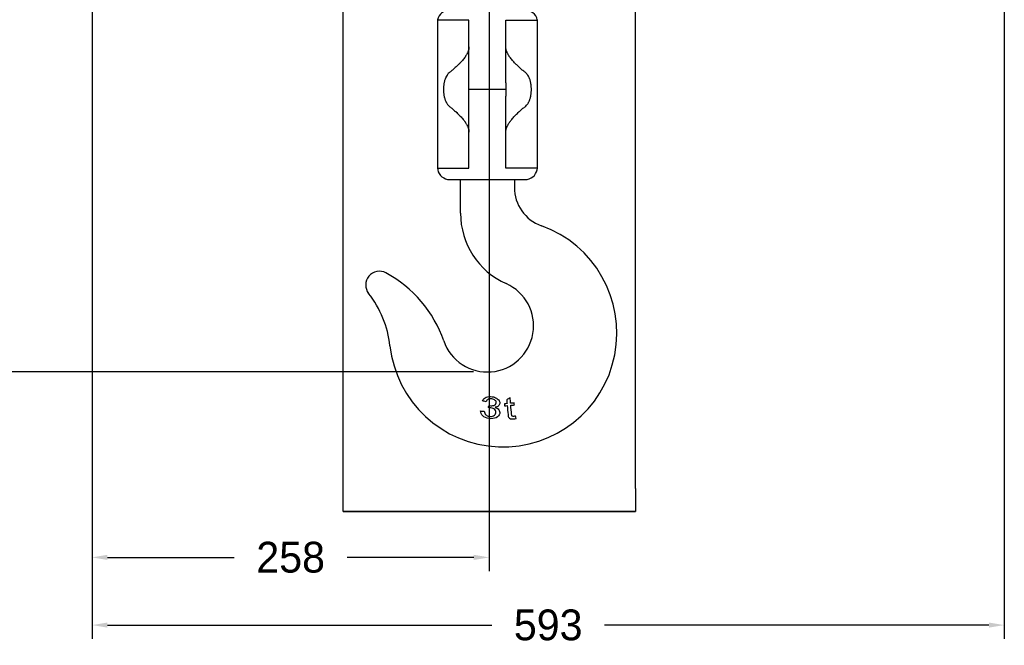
# Model space of a CAD drawing. Header units: millimetres. Extents: x -241 to 2698, y 66 to 2144.
# Tile 35 of 45: x 1180 to 1820, y 821 to 1228. Entities that reach past the tile are written whole.
import ezdxf

# ---------------------------------------------------------------- set-up
doc = ezdxf.new("R2010")
doc.units = ezdxf.units.MM
doc.dimstyles.get("Standard").update_dxf_attribs({"dimtxt": 20, "dimasz": 10, "dimexe": 9, "dimexo": 9, "dimgap": 10, "dimtad": 0, "dimtih": 1, "dimtoh": 1, "dimdsep": 46, "dimtxsty": 'Standard', "dimcen": 0.09, "dimadec": 0, "dimazin": 0, "dimtfac": 1, "dimtofl": 0, "dimtmove": 0, "dimatfit": 3, "dimfxl": 0, "dimtolj": 1, "dimtzin": 0, "dimarcsym": 0})

# ---------------------------------------------------------------- blocks, each defined once
blk = doc.blocks.new('*D9')
at = {"color": 0, "lineweight": -2}
for p, q in [((851.42, 1694.59), (1066.31, 1694.59)), ((1057.31, 1684.59), (1057.31, 1366.76)), ((1057.31, 1008.94), (1057.31, 1326.76)), ((1474.71, 998.94), (1048.31, 998.94))]:
    blk.add_line(p, q, dxfattribs=at)
at = {"color": 0, "lineweight": 18}
for points in [[(1055.64, 1684.59), (1058.98, 1684.59), (1057.31, 1694.59)], [(1055.64, 1008.94), (1058.98, 1008.94), (1057.31, 998.94)]]:
    blk.add_solid(points, dxfattribs=at)
at = {"layer": 'Defpoints', "color": 0, "lineweight": 18}
for p in [(842.42, 1694.59), (1057.31, 1694.59), (1483.71, 998.94)]:
    blk.add_point(p, dxfattribs=at)
at = {"color": 0, "lineweight": 18, "insert": (1057.31, 1346.76), "char_height": 20, "attachment_point": 5}
blk.add_mtext('\\A1;695', dxfattribs=at)
blk = doc.blocks.new('*D15')
at = {"color": 0, "lineweight": -2}
for p, q in [((1484.86, 1654.05), (1484.86, 869.52)), ((1226.71, 1367.55), (1226.71, 869.52)), ((1236.71, 878.52), (1319.12, 878.52)), ((1474.86, 878.52), (1392.46, 878.52))]:
    blk.add_line(p, q, dxfattribs=at)
at = {"color": 0, "lineweight": 18}
for points in [[(1236.71, 880.19), (1236.71, 876.86), (1226.71, 878.52)], [(1474.86, 880.19), (1474.86, 876.86), (1484.86, 878.52)]]:
    blk.add_solid(points, dxfattribs=at)
at = {"layer": 'Defpoints', "color": 0, "lineweight": 18}
for p in [(1484.86, 1663.05), (1226.71, 1376.55), (1484.86, 878.52)]:
    blk.add_point(p, dxfattribs=at)
at = {"color": 0, "lineweight": 18, "insert": (1355.79, 878.52), "char_height": 20, "attachment_point": 5}
blk.add_mtext('\\A1;258', dxfattribs=at)
blk = doc.blocks.new('*D16')
at = {"color": 0, "lineweight": -2}
for p, q in [((1226.71, 1367.55), (1226.71, 825.55)), ((1819.71, 1367.55), (1819.71, 825.55)), ((1236.71, 834.55), (1486.55, 834.55)), ((1809.71, 834.55), (1559.88, 834.55))]:
    blk.add_line(p, q, dxfattribs=at)
at = {"color": 0, "lineweight": 18}
for points in [[(1236.71, 836.22), (1236.71, 832.89), (1226.71, 834.55)], [(1809.71, 836.22), (1809.71, 832.89), (1819.71, 834.55)]]:
    blk.add_solid(points, dxfattribs=at)
at = {"layer": 'Defpoints', "color": 0, "lineweight": 18}
for p in [(1226.71, 1376.55), (1819.71, 1376.55), (1226.71, 834.55)]:
    blk.add_point(p, dxfattribs=at)
at = {"color": 0, "lineweight": 18, "insert": (1523.21, 834.55), "char_height": 20, "attachment_point": 5}
blk.add_mtext('\\A1;593', dxfattribs=at)

msp = doc.modelspace()

# ---------------------------------------------------------------- linework, layer by layer
for p, q in [((1389.865, 923.3), (1389.865, 1316.3)), ((1579.865, 923.3), (1579.865, 1316.3)), ((1451.274, 1227.753), (1451.215, 1227.5)), ((1451.215, 1227.5), (1451.215, 1131.25)), ((1471.715, 1227.5), (1451.215, 1227.5)), ((1495.715, 1227.5), (1516.215, 1227.5)), ((1516.215, 1227.5), (1516.156, 1227.753)), ((1516.215, 1131.25), (1516.215, 1227.5)), ((1495.715, 1182.437), (1471.715, 1182.437)), ((1451.215, 1131.25), (1451.403, 1130.33)), ((1451.215, 1131.25), (1471.715, 1131.25)), ((1516.215, 1131.25), (1495.715, 1131.25)), ((1516.026, 1130.33), (1516.215, 1131.25)), ((1459.24, 1123.937), (1466.216, 1123.937)), ((1466.215, 1123.937), (1466.605, 1123.937)), ((1466.215, 1102.038), (1466.215, 1123.937)), ((1466.605, 1123.937), (1500.826, 1123.937)), ((1500.824, 1123.937), (1501.215, 1123.937)), ((1501.215, 1123.937), (1508.189, 1123.937)), ((1501.215, 1123.937), (1501.215, 1118.866)), ((1389.865, 908.3), (1389.865, 923.3)), ((1579.865, 923.3), (1579.865, 908.3)), ((1389.865, 908.3), (1579.865, 908.3)), ((1579.865, 908.3), (1389.865, 908.3))]:
    msp.add_line(p, q)
for centre, radius, start, end in [((1459.065, 1225.937), 8, 90, 166.883564), ((1508.364, 1225.937), 8, 13.116436, 90), ((1459.24, 1131.937), 8, 191.592175, 270), ((1508.189, 1131.937), 8, 270, 348.407825), ((1527.715, 1118.866), 26.5, 180, 250.316614), ((1516.215, 1102.038), 50, 180, 246.030518), ((1493.864, 1024.238), 74, 186.366375, 70.316614), ((1413.51, 1055.446), 8.894, 61.737039, 217.951002), ((1379.883, 992.898), 79.908, 19.141615, 61.737039), ((1483.715, 1028.937), 30, 199.141615, 66.030518), ((1353.4, 1008.566), 67.336, 6.366375, 37.951002)]:
    msp.add_arc(centre, radius, start, end)
for points, knots in [([(1471.715, 1186.704), (1471.715, 1190.106), (1471.715, 1193.508), (1471.715, 1200.31), (1471.715, 1203.711), (1471.715, 1210.511), (1471.715, 1213.91), (1471.715, 1220.706), (1471.715, 1224.104), (1471.715, 1227.5)], [0, 0, 0, 0, 0.25, 0.25, 0.5, 0.5, 0.75, 0.75, 1, 1, 1, 1]), ([(1495.715, 1186.704), (1495.715, 1190.106), (1495.715, 1193.508), (1495.715, 1200.31), (1495.715, 1203.711), (1495.715, 1210.511), (1495.715, 1213.91), (1495.715, 1220.706), (1495.715, 1224.104), (1495.715, 1227.5)], [0, 0, 0, 0, 0.25, 0.25, 0.5, 0.5, 0.75, 0.75, 1, 1, 1, 1]), ([(1471.715, 1210.167), (1471.715, 1209.67), (1471.668, 1209.184), (1471.494, 1208.23), (1471.352, 1207.703), (1471.167, 1207.186), (1471.125, 1207.071), (1471.103, 1207.014), (1471.038, 1206.843), (1470.992, 1206.73), (1470.85, 1206.395), (1470.75, 1206.175), (1470.538, 1205.743), (1470.427, 1205.531), (1470.196, 1205.112), (1470.076, 1204.906), (1469.829, 1204.498), (1469.701, 1204.297), (1469.505, 1203.999), (1469.438, 1203.901), (1469.305, 1203.705), (1469.237, 1203.607), (1468.897, 1203.125), (1468.616, 1202.751), (1468.043, 1202.021), (1467.75, 1201.666), (1467.156, 1200.97), (1466.855, 1200.629), (1466.246, 1199.962), (1465.939, 1199.636), (1465.552, 1199.235), (1465.475, 1199.155), (1465.32, 1198.996), (1465.242, 1198.918), (1465.01, 1198.683), (1464.855, 1198.528), (1464.391, 1198.07), (1464.083, 1197.771), (1463.467, 1197.188), (1463.16, 1196.904), (1462.549, 1196.348), (1462.245, 1196.077), (1461.64, 1195.547), (1461.34, 1195.289), (1460.743, 1194.787), (1460.446, 1194.542), (1459.858, 1194.066), (1459.566, 1193.836), (1459.277, 1193.612)], [0, 0, 0, 0, 0.0625, 0.0625, 0.125, 0.1328125, 0.1328125, 0.140625, 0.140625, 0.15625, 0.15625, 0.1875, 0.1875, 0.21875, 0.21875, 0.25, 0.25, 0.28125, 0.28125, 0.296875, 0.296875, 0.3125, 0.3125, 0.375, 0.375, 0.4375, 0.4375, 0.5, 0.5, 0.5625, 0.5625, 0.578125, 0.578125, 0.59375, 0.59375, 0.625, 0.625, 0.6875, 0.6875, 0.75, 0.75, 0.8125, 0.8125, 0.875, 0.875, 0.9375, 0.9375, 1, 1, 1, 1]), ([(1508.153, 1193.612), (1507.863, 1193.836), (1507.572, 1194.066), (1506.983, 1194.542), (1506.687, 1194.787), (1506.09, 1195.289), (1505.789, 1195.547), (1505.184, 1196.077), (1504.88, 1196.348), (1504.269, 1196.904), (1503.962, 1197.188), (1503.347, 1197.771), (1503.038, 1198.07), (1502.574, 1198.528), (1502.419, 1198.683), (1502.187, 1198.918), (1502.11, 1198.996), (1501.955, 1199.155), (1501.877, 1199.235), (1501.491, 1199.636), (1501.183, 1199.962), (1500.575, 1200.629), (1500.273, 1200.97), (1499.679, 1201.666), (1499.386, 1202.021), (1498.813, 1202.751), (1498.532, 1203.125), (1498.192, 1203.607), (1498.125, 1203.705), (1497.991, 1203.901), (1497.925, 1203.999), (1497.728, 1204.297), (1497.601, 1204.498), (1497.353, 1204.906), (1497.233, 1205.112), (1497.002, 1205.531), (1496.891, 1205.743), (1496.68, 1206.175), (1496.579, 1206.395), (1496.437, 1206.73), (1496.392, 1206.843), (1496.326, 1207.014), (1496.304, 1207.071), (1496.262, 1207.186), (1496.078, 1207.703), (1495.935, 1208.23), (1495.761, 1209.184), (1495.715, 1209.67), (1495.715, 1210.167)], [0, 0, 0, 0, 0.0625, 0.0625, 0.125, 0.125, 0.1875, 0.1875, 0.25, 0.25, 0.3125, 0.3125, 0.375, 0.375, 0.40625, 0.40625, 0.421875, 0.421875, 0.4375, 0.4375, 0.5, 0.5, 0.5625, 0.5625, 0.625, 0.625, 0.6875, 0.6875, 0.703125, 0.703125, 0.71875, 0.71875, 0.75, 0.75, 0.78125, 0.78125, 0.8125, 0.8125, 0.84375, 0.84375, 0.859375, 0.859375, 0.8671875, 0.8671875, 0.875, 0.9375, 0.9375, 1, 1, 1, 1]), ([(1459.277, 1193.612), (1458.931, 1193.344), (1458.606, 1193.05), (1458.149, 1192.563), (1458.002, 1192.393), (1457.824, 1192.171), (1457.789, 1192.126), (1457.719, 1192.035), (1457.615, 1191.897), (1457.515, 1191.756), (1457.189, 1191.278), (1456.952, 1190.869), (1456.629, 1190.215), (1456.526, 1189.99), (1456.381, 1189.642), (1456.31, 1189.465), (1456.243, 1189.284), (1456.198, 1189.163), (1456.176, 1189.102), (1456.069, 1188.795), (1455.909, 1188.294), (1455.772, 1187.777), (1455.646, 1187.25), (1455.589, 1186.983), (1455.484, 1186.438), (1455.426, 1186.093), (1455.375, 1185.74), (1455.356, 1185.598), (1455.346, 1185.527), (1455.319, 1185.313), (1455.302, 1185.17), (1455.255, 1184.741), (1455.204, 1184.167), (1455.159, 1183.299), (1455.149, 1182.717), (1455.149, 1182.279), (1455.151, 1182.059), (1455.156, 1181.839), (1455.16, 1181.692), (1455.162, 1181.618), (1455.176, 1181.251), (1455.191, 1180.959), (1455.233, 1180.382), (1455.285, 1179.809), (1455.394, 1178.967), (1455.488, 1178.416), (1455.567, 1178.006), (1455.595, 1177.87), (1455.639, 1177.668), (1455.654, 1177.6), (1455.684, 1177.466), (1455.7, 1177.399), (1455.78, 1177.067), (1455.849, 1176.807), (1455.998, 1176.3), (1456.078, 1176.053), (1456.248, 1175.57), (1456.339, 1175.334), (1456.531, 1174.874), (1456.634, 1174.65), (1456.796, 1174.322), (1456.879, 1174.16), (1456.966, 1174.002), (1457.025, 1173.897), (1457.055, 1173.845), (1457.205, 1173.587), (1457.331, 1173.388), (1457.722, 1172.817), (1458.003, 1172.467), (1458.608, 1171.824), (1458.931, 1171.53), (1459.277, 1171.263)], [0, 0, 0, 0, 0.0625, 0.0625, 0.09375, 0.09375, 0.1015625, 0.1015625, 0.109375, 0.125, 0.125, 0.1875, 0.1875, 0.21875, 0.21875, 0.234375, 0.2421875, 0.2421875, 0.25, 0.25, 0.28125, 0.3125, 0.3125, 0.34375, 0.34375, 0.375, 0.3828125, 0.3828125, 0.390625, 0.390625, 0.40625, 0.40625, 0.4375, 0.46875, 0.5, 0.5, 0.515625, 0.5234375, 0.5234375, 0.53125, 0.53125, 0.5625, 0.5625, 0.59375, 0.625, 0.65625, 0.65625, 0.671875, 0.671875, 0.6796875, 0.6796875, 0.6875, 0.6875, 0.71875, 0.71875, 0.75, 0.75, 0.78125, 0.78125, 0.8125, 0.8125, 0.828125, 0.8359375, 0.8359375, 0.84375, 0.84375, 0.875, 0.875, 0.9375, 0.9375, 1, 1, 1, 1]), ([(1508.153, 1171.263), (1508.498, 1171.53), (1508.822, 1171.824), (1509.426, 1172.467), (1509.707, 1172.817), (1510.099, 1173.388), (1510.224, 1173.587), (1510.375, 1173.845), (1510.404, 1173.897), (1510.463, 1174.002), (1510.55, 1174.16), (1510.634, 1174.322), (1510.796, 1174.65), (1510.898, 1174.874), (1511.091, 1175.334), (1511.181, 1175.57), (1511.352, 1176.053), (1511.431, 1176.3), (1511.58, 1176.807), (1511.649, 1177.067), (1511.729, 1177.399), (1511.745, 1177.466), (1511.776, 1177.6), (1511.791, 1177.668), (1511.834, 1177.87), (1511.862, 1178.006), (1511.941, 1178.416), (1512.035, 1178.967), (1512.144, 1179.809), (1512.196, 1180.382), (1512.238, 1180.959), (1512.254, 1181.251), (1512.267, 1181.618), (1512.269, 1181.692), (1512.273, 1181.839), (1512.278, 1182.059), (1512.28, 1182.279), (1512.281, 1182.717), (1512.271, 1183.299), (1512.225, 1184.167), (1512.174, 1184.741), (1512.127, 1185.17), (1512.111, 1185.313), (1512.083, 1185.527), (1512.074, 1185.598), (1512.054, 1185.74), (1512.004, 1186.093), (1511.945, 1186.438), (1511.841, 1186.983), (1511.783, 1187.25), (1511.657, 1187.777), (1511.521, 1188.294), (1511.361, 1188.795), (1511.253, 1189.102), (1511.231, 1189.163), (1511.187, 1189.284), (1511.119, 1189.465), (1511.048, 1189.642), (1510.903, 1189.99), (1510.801, 1190.215), (1510.478, 1190.869), (1510.24, 1191.278), (1509.914, 1191.756), (1509.814, 1191.897), (1509.711, 1192.035), (1509.641, 1192.126), (1509.605, 1192.171), (1509.428, 1192.393), (1509.281, 1192.563), (1508.824, 1193.05), (1508.499, 1193.344), (1508.153, 1193.612)], [0, 0, 0, 0, 0.0625, 0.0625, 0.125, 0.125, 0.15625, 0.15625, 0.1640625, 0.1640625, 0.171875, 0.1875, 0.1875, 0.21875, 0.21875, 0.25, 0.25, 0.28125, 0.28125, 0.3125, 0.3125, 0.3203125, 0.3203125, 0.328125, 0.328125, 0.34375, 0.34375, 0.375, 0.40625, 0.4375, 0.4375, 0.46875, 0.46875, 0.4765625, 0.4765625, 0.484375, 0.5, 0.5, 0.53125, 0.5625, 0.59375, 0.59375, 0.609375, 0.609375, 0.6171875, 0.6171875, 0.625, 0.65625, 0.65625, 0.6875, 0.6875, 0.71875, 0.75, 0.75, 0.7578125, 0.7578125, 0.765625, 0.78125, 0.78125, 0.8125, 0.8125, 0.875, 0.875, 0.890625, 0.8984375, 0.8984375, 0.90625, 0.90625, 0.9375, 0.9375, 1, 1, 1, 1]), ([(1471.715, 1178.146), (1471.715, 1178.5), (1471.715, 1178.856), (1471.715, 1179.392), (1471.715, 1179.572), (1471.715, 1179.931), (1471.715, 1180.111), (1471.715, 1181.012), (1471.715, 1181.73), (1471.715, 1183.161), (1471.715, 1183.873), (1471.715, 1185.293), (1471.715, 1186), (1471.715, 1186.704)], [0, 0, 0, 0, 0.125, 0.125, 0.1875, 0.1875, 0.25, 0.25, 0.5, 0.5, 0.75, 0.75, 1, 1, 1, 1]), ([(1495.715, 1186.704), (1495.715, 1186), (1495.715, 1185.293), (1495.715, 1183.873), (1495.715, 1183.161), (1495.715, 1181.73), (1495.715, 1181.012), (1495.715, 1180.111), (1495.715, 1179.931), (1495.715, 1179.572), (1495.715, 1179.392), (1495.715, 1178.856), (1495.715, 1178.5), (1495.715, 1178.146)], [0, 0, 0, 0, 0.25, 0.25, 0.5, 0.5, 0.75, 0.75, 0.8125, 0.8125, 0.875, 0.875, 1, 1, 1, 1]), ([(1471.715, 1131.25), (1471.715, 1135.155), (1471.715, 1139.061), (1471.715, 1146.874), (1471.715, 1150.782), (1471.715, 1158.598), (1471.715, 1162.507), (1471.715, 1170.326), (1471.715, 1174.236), (1471.715, 1178.146)], [0, 0, 0, 0, 0.25, 0.25, 0.5, 0.5, 0.75, 0.75, 1, 1, 1, 1]), ([(1495.715, 1131.25), (1495.715, 1135.155), (1495.715, 1139.061), (1495.715, 1146.874), (1495.715, 1150.782), (1495.715, 1158.598), (1495.715, 1162.507), (1495.715, 1170.326), (1495.715, 1174.236), (1495.715, 1178.146)], [0, 0, 0, 0, 0.25, 0.25, 0.5, 0.5, 0.75, 0.75, 1, 1, 1, 1]), ([(1459.277, 1171.263), (1459.565, 1171.04), (1459.857, 1170.809), (1460.446, 1170.333), (1460.743, 1170.088), (1461.342, 1169.584), (1461.644, 1169.324), (1462.252, 1168.792), (1462.558, 1168.519), (1463.02, 1168.098), (1463.175, 1167.956), (1463.407, 1167.74), (1463.484, 1167.668), (1463.639, 1167.523), (1463.717, 1167.45), (1464.104, 1167.083), (1464.414, 1166.784), (1465.031, 1166.173), (1465.338, 1165.862), (1465.95, 1165.227), (1466.255, 1164.903), (1466.859, 1164.24), (1467.159, 1163.902), (1467.75, 1163.209), (1468.042, 1162.854), (1468.472, 1162.307), (1468.614, 1162.122), (1468.825, 1161.84), (1468.895, 1161.746), (1469.033, 1161.555), (1469.102, 1161.459), (1469.306, 1161.169), (1469.44, 1160.974), (1469.7, 1160.579), (1469.827, 1160.378), (1470.074, 1159.973), (1470.194, 1159.767), (1470.424, 1159.349), (1470.535, 1159.137), (1470.747, 1158.706), (1470.847, 1158.487), (1470.989, 1158.152), (1471.057, 1157.983), (1471.122, 1157.812), (1471.164, 1157.697), (1471.185, 1157.639), (1471.366, 1157.119), (1471.493, 1156.649), (1471.668, 1155.692), (1471.715, 1155.205), (1471.715, 1154.708)], [0, 0, 0, 0, 0.0625, 0.0625, 0.125, 0.125, 0.1875, 0.1875, 0.25, 0.25, 0.28125, 0.28125, 0.296875, 0.296875, 0.3125, 0.3125, 0.375, 0.375, 0.4375, 0.4375, 0.5, 0.5, 0.5625, 0.5625, 0.625, 0.625, 0.65625, 0.65625, 0.671875, 0.671875, 0.6875, 0.6875, 0.71875, 0.71875, 0.75, 0.75, 0.78125, 0.78125, 0.8125, 0.8125, 0.84375, 0.84375, 0.859375, 0.8671875, 0.8671875, 0.875, 0.875, 0.9375, 0.9375, 1, 1, 1, 1]), ([(1495.715, 1154.708), (1495.715, 1155.205), (1495.761, 1155.692), (1495.936, 1156.649), (1496.063, 1157.119), (1496.245, 1157.639), (1496.265, 1157.697), (1496.307, 1157.812), (1496.372, 1157.983), (1496.441, 1158.152), (1496.582, 1158.487), (1496.683, 1158.706), (1496.894, 1159.137), (1497.005, 1159.349), (1497.236, 1159.767), (1497.355, 1159.973), (1497.602, 1160.378), (1497.729, 1160.579), (1497.99, 1160.974), (1498.123, 1161.169), (1498.327, 1161.459), (1498.396, 1161.555), (1498.535, 1161.746), (1498.605, 1161.84), (1498.815, 1162.122), (1498.957, 1162.307), (1499.387, 1162.854), (1499.679, 1163.209), (1500.271, 1163.902), (1500.57, 1164.24), (1501.174, 1164.903), (1501.479, 1165.227), (1502.091, 1165.862), (1502.399, 1166.173), (1503.016, 1166.784), (1503.325, 1167.083), (1503.712, 1167.45), (1503.79, 1167.523), (1503.945, 1167.668), (1504.022, 1167.74), (1504.255, 1167.956), (1504.409, 1168.098), (1504.871, 1168.519), (1505.177, 1168.792), (1505.786, 1169.324), (1506.088, 1169.584), (1506.687, 1170.088), (1506.984, 1170.333), (1507.572, 1170.809), (1507.864, 1171.04), (1508.153, 1171.263)], [0, 0, 0, 0, 0.0625, 0.0625, 0.125, 0.125, 0.1328125, 0.1328125, 0.140625, 0.15625, 0.15625, 0.1875, 0.1875, 0.21875, 0.21875, 0.25, 0.25, 0.28125, 0.28125, 0.3125, 0.3125, 0.328125, 0.328125, 0.34375, 0.34375, 0.375, 0.375, 0.4375, 0.4375, 0.5, 0.5, 0.5625, 0.5625, 0.625, 0.625, 0.6875, 0.6875, 0.703125, 0.703125, 0.71875, 0.71875, 0.75, 0.75, 0.8125, 0.8125, 0.875, 0.875, 0.9375, 0.9375, 1, 1, 1, 1]), ([(1480.567, 980.23), (1481.036, 981.319), (1481.821, 982.098), (1484.031, 983.024), (1485.331, 983.132), (1487.854, 982.722), (1488.773, 982.406), (1489.589, 981.943)], [0, 0, 0, 0, 0.3713942, 0.3713942, 0.7427885, 0.7427885, 1, 1, 1, 1]), ([(1487.919, 977.272), (1488.767, 977.523), (1489.258, 978.042), (1489.486, 979.449), (1489.28, 980.008), (1488.265, 981.015), (1487.555, 981.337), (1485.746, 981.631), (1484.965, 981.547), (1483.629, 980.912), (1483.142, 980.352), (1482.833, 979.55)], [0, 0, 0, 0, 0.2405982, 0.2405982, 0.4313427, 0.4313427, 0.6220872, 0.6220872, 0.8118171, 0.8118171, 1, 1, 1, 1]), ([(1491.362, 980.294), (1491.729, 979.661), (1491.859, 979.03), (1491.66, 977.804), (1491.355, 977.295), (1490.836, 976.878)], [0, 0, 0, 0, 0.5129683, 0.5129683, 1, 1, 1, 1]), ([(1482.631, 971.172), (1483.198, 970.644), (1483.941, 970.306), (1485.947, 969.98), (1486.914, 970.106), (1488.594, 970.969), (1489.081, 971.594), (1489.34, 973.188), (1489.098, 973.888), (1487.873, 975.124), (1487.031, 975.522), (1485.521, 975.768), (1484.966, 975.793), (1484.294, 975.771)], [0, 0, 0, 0, 0.1657026, 0.1657026, 0.3609021, 0.3609021, 0.554853, 0.554853, 0.7395682, 0.7395682, 0.9242834, 0.9242834, 1, 1, 1, 1]), ([(1484.792, 977.222), (1484.944, 977.182), (1485.068, 977.155), (1486.149, 976.979), (1487.067, 977.026), (1487.919, 977.272)], [0, 0, 0, 0, 0.0892857, 0.0892857, 1, 1, 1, 1]), ([(1488.707, 976.023), (1489.791, 975.655), (1490.591, 975.122), (1491.633, 973.733), (1491.821, 972.941), (1491.479, 970.841), (1490.715, 969.917), (1489.378, 969.274)], [0, 0, 0, 0, 0.2978723, 0.2978723, 0.5957447, 0.5957447, 1, 1, 1, 1]), ([(1496.572, 977.095), (1496.746, 975.158), (1496.919, 973.221), (1497.186, 970.256), (1497.343, 969.591), (1497.562, 969.291)], [0, 0, 0, 0, 0.6534296, 0.6534296, 1, 1, 1, 1]), ([(1499.635, 970.469), (1499.539, 970.601), (1499.467, 970.911), (1499.247, 973.367), (1499.07, 975.335), (1498.894, 977.303)], [0, 0, 0, 0, 0.1989351, 0.1989351, 1, 1, 1, 1]), ([(1489.378, 969.274), (1488.04, 968.628), (1486.453, 968.458), (1482.965, 969.024), (1481.649, 969.608), (1480.671, 970.507)], [0, 0, 0, 0, 0.5255878, 0.5255878, 1, 1, 1, 1]), ([(1497.562, 969.291), (1497.78, 968.987), (1498.13, 968.755), (1499.1, 968.447), (1499.766, 968.41), (1501.133, 968.532), (1501.718, 968.635), (1502.366, 968.794)], [0, 0, 0, 0, 0.3837719, 0.3837719, 0.7675439, 0.7675439, 1, 1, 1, 1]), ([(1501.894, 970.276), (1501.475, 970.196), (1501.136, 970.144), (1500.528, 970.089), (1500.261, 970.105), (1500.064, 970.17)], [0, 0, 0, 0, 0.432, 0.432, 1, 1, 1, 1])]:
    msp.add_open_spline(points, degree=3, knots=knots)
for points in [[(1482.833, 979.55), (1482.078, 979.777), (1481.322, 980.003), (1480.567, 980.23)], [(1489.589, 981.943), (1490.4, 981.477), (1490.989, 980.928), (1491.362, 980.294)], [(1498.457, 982.165), (1497.714, 981.753), (1496.971, 981.341), (1496.228, 980.929)], [(1496.228, 980.929), (1496.302, 980.096), (1496.377, 979.262), (1496.452, 978.429)], [(1498.774, 978.637), (1498.668, 979.813), (1498.563, 980.989), (1498.457, 982.165)], [(1480.671, 970.507), (1479.698, 971.409), (1479.223, 972.448), (1479.256, 973.622)], [(1479.256, 973.622), (1480.04, 973.572), (1480.824, 973.522), (1481.608, 973.472)], [(1481.608, 973.472), (1481.717, 972.467), (1482.058, 971.701), (1482.631, 971.172)], [(1484.294, 975.771), (1484.46, 976.255), (1484.626, 976.738), (1484.792, 977.222)], [(1490.836, 976.878), (1490.322, 976.457), (1489.608, 976.174), (1488.707, 976.023)], [(1496.452, 978.429), (1495.881, 978.377), (1495.31, 978.326), (1494.739, 978.275)], [(1494.739, 978.275), (1494.778, 977.83), (1494.818, 977.386), (1494.858, 976.941)], [(1494.858, 976.941), (1495.429, 976.992), (1496.001, 977.043), (1496.572, 977.095)], [(1501.125, 978.848), (1500.341, 978.778), (1499.558, 978.707), (1498.774, 978.637)], [(1498.894, 977.303), (1499.677, 977.373), (1500.461, 977.444), (1501.245, 977.514)], [(1501.245, 977.514), (1501.205, 977.959), (1501.165, 978.403), (1501.125, 978.848)], [(1500.064, 970.17), (1499.872, 970.235), (1499.73, 970.334), (1499.635, 970.469)], [(1502.366, 968.794), (1502.209, 969.288), (1502.052, 969.782), (1501.894, 970.276)]]:
    msp.add_open_spline(points, degree=3)

# ---------------------------------------------------------------- dimensions: what is measured, and where the dimension line sits
at = {"lineweight": 18}
dim = msp.add_linear_dim(base=(1057.311, 1694.589), p1=(1483.715, 998.937), p2=(842.418, 1694.589), angle=90, text='695', dimstyle='Standard', dxfattribs=at)
dim.commit()
dim.dimension.update_dxf_attribs({"geometry": '*D9', "text_midpoint": (1057.311, 1346.763)})
dim = msp.add_linear_dim(base=(1484.865, 878.525), p1=(1226.715, 1376.55), p2=(1484.865, 1663.05), text='258', dimstyle='Standard', dxfattribs=at)
dim.commit()
dim.dimension.update_dxf_attribs({"geometry": '*D15', "text_midpoint": (1355.79, 878.525)})
dim = msp.add_linear_dim(base=(1226.715, 834.553), p1=(1819.715, 1376.55), p2=(1226.715, 1376.55), dimstyle='Standard', dxfattribs=at)
dim.commit()
dim.dimension.update_dxf_attribs({"geometry": '*D16', "text_midpoint": (1523.215, 834.553)})

doc.saveas('drawing.dxf')
